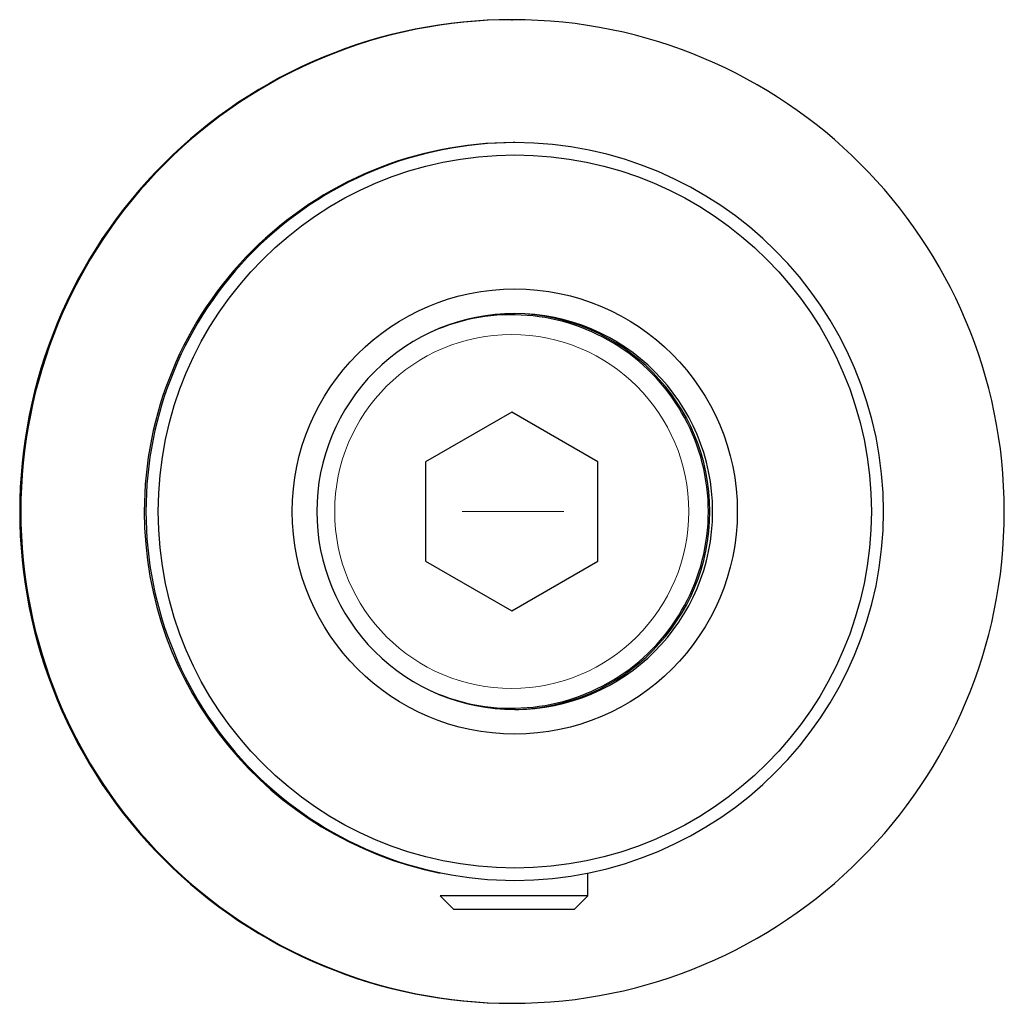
# Model space of a CAD drawing. Header units: millimetres. Extents: x 83 to 181, y 21 to 232.
# Tile 1 of 5: x 83 to 123, y 76 to 116. Entities that reach past the tile are written whole.
import ezdxf

# ---------------------------------------------------------------- set-up
doc = ezdxf.new("R2010")
doc.units = ezdxf.units.MM
doc.header["$MEASUREMENT"] = 0
doc.layers.add('Layer0000', color=7, linetype='Continuous', lineweight=20)

# ---------------------------------------------------------------- blocks, each defined once
blk = doc.blocks.new('DimBlk9')
at = {"layer": 'Layer0000', "color": 7, "linetype": 'Continuous', "lineweight": 5}
blk.add_line((105.253, 95.541), (101.114, 95.541), dxfattribs=at)

msp = doc.modelspace()

# ---------------------------------------------------------------- linework, layer by layer
at = {"color": 7, "linetype": 'Continuous', "lineweight": 30}
for p, q in [((103.116, 115.541), (103.161, 115.541)), ((103.251, 110.541), (103.183, 110.541)), ((103.127, 99.582), (99.627, 97.562)), ((106.627, 97.562), (103.127, 99.582)), ((99.627, 97.562), (99.627, 93.52)), ((106.627, 93.52), (106.627, 97.562)), ((99.627, 93.52), (103.127, 91.499)), ((103.127, 91.499), (106.627, 93.52)), ((106.223, 79.915), (106.223, 80.838)), ((106.223, 79.915), (100.223, 79.915)), ((100.764, 79.374), (100.223, 79.915)), ((106.223, 79.915), (105.682, 79.374)), ((100.764, 79.374), (105.682, 79.374)), ((103.116, 75.541), (103.161, 75.541))]:
    msp.add_line(p, q, dxfattribs=at)
for radius in [14.5, 9.05]:
    msp.add_circle((103.253, 95.541), radius, dxfattribs=at)
at = {"color": 7, "linetype": 'Continuous', "lineweight": 5}
msp.add_circle((103.127, 95.541), 7.2, dxfattribs=at)
at = {"color": 7, "linetype": 'Continuous', "lineweight": 30}
for centre, radius, start, end in [((103.116, 95.541), 20, 90.0003, 180.0003), ((103.161, 95.541), 20, 90.0003, 180.0003), ((103.161, 95.541), 20, 270.0006, 89.9994), ((103.183, 95.541), 15, 90.0003, 180.0003), ((103.251, 95.541), 15, 90.0003, 180.0003), ((103.25, 95.541), 15, 270.0006, 89.9994), ((103.249, 95.541), 8.05, 90.0003, 180.0003), ((103.127, 95.541), 8, 0, 113.9632), ((103.248, 95.541), 8.05, 270.0006, 89.9994), ((103.136, 95.541), 8.05, 270.803, 89.197), ((103.116, 95.541), 20, 179.9997, 269.9997), ((103.161, 95.541), 20, 179.9997, 269.9997), ((103.183, 95.541), 15, 179.9998, 258.6201), ((103.251, 95.541), 15, 179.9997, 269.9997), ((103.249, 95.541), 8.05, 179.9997, 269.9997), ((103.127, 95.541), 8, 246.0368, 0)]:
    msp.add_arc(centre, radius, start, end, dxfattribs=at)
msp.add_open_spline([(103.248, 87.491), (104.136, 87.493), (104.951, 87.663), (105.611, 87.849), (105.723, 87.884), (105.723, 87.885)], degree=3, knots=[1.003589, 1.003589, 1.003589, 1.003589, 1.6454024, 1.6454024, 1.9646912, 1.9646912, 1.9646912, 1.9646912], dxfattribs=at)

# ---------------------------------------------------------------- block references
msp.add_blockref('DimBlk9', (0, 0))

doc.saveas('drawing.dxf')
